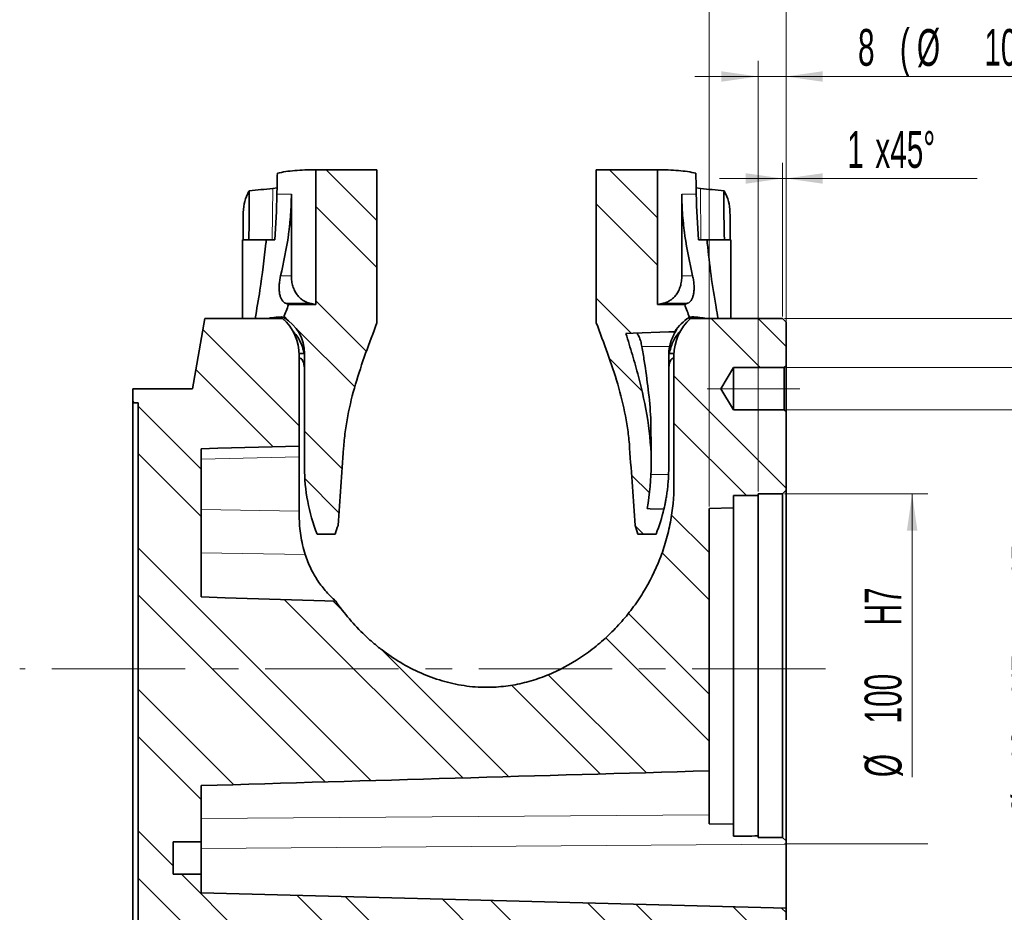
# Model space of a CAD drawing. Header units: millimetres. Extents: x 0 to 6126, y 0 to 4200.
# Tile 12 of 14: x 4480 to 5417, y 2919 to 3768. Entities that reach past the tile are written whole.
import ezdxf

# ---------------------------------------------------------------- set-up
doc = ezdxf.new("R2010")
doc.units = ezdxf.units.MM
doc.header["$LTSCALE"] = 10
doc.linetypes.add('CENTERX2', pattern=[20.32, 12.7, -2.54, 2.54, -2.54])
doc.styles.add('SLDTEXTSTYLE0', font='TXT', dxfattribs={"width": 0.605})
doc.dimstyles.new('SLDDIMSTYLE14', dxfattribs={"dimtxt": 35, "dimasz": 35, "dimexe": 0, "dimexo": 0.0625, "dimgap": 8.75, "dimtad": 1, "dimdec": 1, "dimlfac": 0.3, "dimrnd": 1e-09, "dimzin": 12, "dimdsep": 46, "dimtxsty": 'SLDTEXTSTYLE0', "dimsah": 1, "dimcen": 0.09, "dimadec": 0, "dimazin": 3, "dimtfac": 1, "dimtofl": 0, "dimtmove": 0, "dimatfit": 3, "dimfxl": 1, "dimfrac": 2, "dimtolj": 1, "dimtzin": 12, "dimarcsym": 0})
doc.dimstyles.new('SLDDIMSTYLE15', dxfattribs={"dimtxt": 35, "dimasz": 35, "dimexe": 0, "dimexo": 0.0625, "dimgap": 8.75, "dimtad": 1, "dimdec": 1, "dimlfac": 0.3, "dimrnd": 1e-09, "dimzin": 12, "dimdsep": 46, "dimtxsty": 'SLDTEXTSTYLE0', "dimsah": 1, "dimcen": 0.09, "dimadec": 0, "dimazin": 3, "dimtfac": 1, "dimtmove": 0, "dimatfit": 0, "dimfxl": 1, "dimfrac": 2, "dimtolj": 1, "dimtzin": 12, "dimarcsym": 0})
doc.dimstyles.new('SLDDIMSTYLE24', dxfattribs={"dimtxt": 35, "dimasz": 35, "dimexe": 0, "dimexo": 0.0625, "dimgap": 8.75, "dimtad": 1, "dimdec": 1, "dimlfac": 0.3, "dimrnd": 1e-09, "dimzin": 12, "dimdsep": 46, "dimtxsty": 'SLDTEXTSTYLE0', "dimsah": 1, "dimcen": 0.09, "dimsd2": 1, "dimadec": 0, "dimazin": 3, "dimtfac": 1, "dimtofl": 0, "dimtmove": 0, "dimatfit": 3, "dimfxl": 1, "dimfrac": 2, "dimtolj": 1, "dimtzin": 12, "dimarcsym": 0})

# ---------------------------------------------------------------- blocks, each defined once
blk = doc.blocks.new('_D_37')
at = {"color": 7, "linetype": 'Continuous', "lineweight": 0}
for p, q in [((5207.72, 3316.87), (5344.05, 3316.87)), ((5329.05, 3316.87), (5329.05, 3047.18)), ((5207.72, 2983.54), (5344.05, 2983.54))]:
    blk.add_line(p, q, dxfattribs=at)
at = {"color": 7, "linetype": 'Continuous', "lineweight": 18}
blk.add_solid([(5329.05, 3316.87), (5324.05, 3281.87), (5334.05, 3281.87)], dxfattribs=at)
at = {"color": 7, "linetype": 'Continuous', "lineweight": 18, "char_height": 35, "attachment_point": 1, "rotation": 90, "style": 'SLDTEXTSTYLE0'}
for s, insert in [('H7', (5283.83, 3191.54)), ('100', (5283.83, 3098.21)), ('%%c', (5283.93, 3047.18))]:
    blk.add_mtext(s, dxfattribs=dict(at, insert=insert))
blk = doc.blocks.new('SW_SYMBOL_HOLE_DEPTH')
at = {"color": 0, "linetype": 'Continuous', "lineweight": 18}
for p, q in [((0, 8750), (8000, 8750)), ((4000, 8750), (4000, 750)), ((1000, 5550), (4000, 750)), ((7000, 5550), (4000, 750))]:
    blk.add_line(p, q, dxfattribs=at)
blk = doc.blocks.new('_D_38')
at = {"color": 7, "linetype": 'Continuous', "lineweight": 0}
for p, q in [((5469.05, 3436.87), (5469.05, 3496.87)), ((5209.38, 3436.87), (5484.05, 3436.87)), ((5469.05, 3436.87), (5469.05, 3396.87)), ((5209.38, 3396.87), (5484.05, 3396.87)), ((5469.05, 3396.87), (5469.05, 3009.64))]:
    blk.add_line(p, q, dxfattribs=at)
at = {"color": 7, "linetype": 'Continuous', "lineweight": 18}
for points in [[(5469.05, 3436.87), (5474.05, 3471.87), (5464.05, 3471.87)], [(5469.05, 3396.87), (5464.05, 3361.87), (5474.05, 3361.87)]]:
    blk.add_solid(points, dxfattribs=at)
at = {"color": 7, "linetype": 'Continuous', "lineweight": 18, "xscale": 0.004511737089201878, "yscale": 0.004511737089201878, "zscale": 0.004511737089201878, "rotation": 89.99999999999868}
blk.add_blockref('SW_SYMBOL_HOLE_DEPTH', (5463.99, 3188.96), dxfattribs=at)
at = {"color": 7, "linetype": 'Continuous', "lineweight": 18, "char_height": 35, "attachment_point": 1, "rotation": 90, "style": 'SLDTEXTSTYLE0'}
for s, insert in [('15', (5423.83, 3237.3)), ('H7', (5423.83, 3127.27)), ('12', (5423.83, 3060.67)), ('%%c', (5423.93, 3009.64))]:
    blk.add_mtext(s, dxfattribs=dict(at, insert=insert))
blk = doc.blocks.new('_D_39')
at = {"color": 7, "linetype": 'Continuous', "lineweight": 0}
for p, q in [((5207.72, 3483.54), (5806.36, 3483.54)), ((5791.36, 3483.54), (5791.36, 2816.87)), ((5207.72, 2816.87), (5806.36, 2816.87))]:
    blk.add_line(p, q, dxfattribs=at)
at = {"color": 7, "linetype": 'Continuous', "lineweight": 18}
for points in [[(5791.36, 3483.54), (5786.36, 3448.54), (5796.36, 3448.54)], [(5791.36, 2816.87), (5796.36, 2851.87), (5786.36, 2851.87)]]:
    blk.add_solid(points, dxfattribs=at)
at = {"color": 7, "linetype": 'Continuous', "lineweight": 18, "char_height": 35, "attachment_point": 1, "rotation": 90, "style": 'SLDTEXTSTYLE0'}
for s, insert in [('h8', (5746.15, 3195.53)), ('200', (5746.15, 3102.2)), ('%%c', (5746.24, 3051.17))]:
    blk.add_mtext(s, dxfattribs=dict(at, insert=insert))
blk = doc.blocks.new('_D_40')
at = {"color": 7, "linetype": 'Continuous', "lineweight": 0}
for p, q in [((5135.72, 3304.85), (5135.72, 3830.21)), ((5209.05, 3397.21), (5209.05, 3830.21)), ((5135.72, 3815.21), (5075.72, 3815.21)), ((5135.72, 3815.21), (5209.05, 3815.21)), ((5209.05, 3815.21), (5355.78, 3815.21))]:
    blk.add_line(p, q, dxfattribs=at)
at = {"color": 7, "linetype": 'Continuous', "lineweight": 18}
for points in [[(5135.72, 3815.21), (5100.72, 3820.21), (5100.72, 3810.21)], [(5209.05, 3815.21), (5244.05, 3810.21), (5244.05, 3820.21)]]:
    blk.add_solid(points, dxfattribs=at)
at = {"color": 7, "linetype": 'Continuous', "lineweight": 18, "insert": (5302.31, 3860.32), "char_height": 35, "attachment_point": 1, "style": 'SLDTEXTSTYLE0'}
blk.add_mtext('22', dxfattribs=at)
blk = doc.blocks.new('_D_41')
at = {"color": 7, "linetype": 'Continuous', "lineweight": 0}
for p, q in [((5182.38, 3318.87), (5182.38, 3728.98)), ((5209.05, 3397.21), (5209.05, 3728.98)), ((5182.38, 3713.98), (5122.38, 3713.98)), ((5182.38, 3713.98), (5209.05, 3713.98)), ((5209.05, 3713.98), (5569.05, 3713.98))]:
    blk.add_line(p, q, dxfattribs=at)
at = {"color": 7, "linetype": 'Continuous', "lineweight": 18}
for points in [[(5182.38, 3713.98), (5147.38, 3718.98), (5147.38, 3708.98)], [(5209.05, 3713.98), (5244.05, 3708.98), (5244.05, 3718.98)]]:
    blk.add_solid(points, dxfattribs=at)
at = {"color": 7, "linetype": 'Continuous', "lineweight": 18, "char_height": 35, "attachment_point": 1, "style": 'SLDTEXTSTYLE0'}
for s, insert in [('8', (5277.54, 3759.2)), ('(', (5317.4, 3759.2)), ('%%c', (5333.64, 3759.1)), ('100 H7)', (5397.79, 3759.2))]:
    blk.add_mtext(s, dxfattribs=dict(at, insert=insert))
blk = doc.blocks.new('_D_42')
at = {"color": 7, "linetype": 'Continuous', "lineweight": 0}
for p, q in [((5628.36, 2900.54), (5628.36, 3293.33)), ((5207.72, 2900.54), (5643.36, 2900.54)), ((5628.36, 2900.54), (5628.36, 2866.54)), ((5207.72, 2866.54), (5643.36, 2866.54)), ((5628.36, 2866.54), (5628.36, 2806.54))]:
    blk.add_line(p, q, dxfattribs=at)
at = {"color": 7, "linetype": 'Continuous', "lineweight": 18}
for points in [[(5628.36, 2900.54), (5633.36, 2935.54), (5623.36, 2935.54)], [(5628.36, 2866.54), (5623.36, 2831.54), (5633.36, 2831.54)]]:
    blk.add_solid(points, dxfattribs=at)
at = {"color": 7, "linetype": 'Continuous', "lineweight": 18, "xscale": 0.004511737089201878, "yscale": 0.004511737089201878, "zscale": 0.004511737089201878, "rotation": 90.0000000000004}
blk.add_blockref('SW_SYMBOL_HOLE_DEPTH', (5623.3, 3191.51), dxfattribs=at)
at = {"color": 7, "linetype": 'Continuous', "lineweight": 18, "char_height": 35, "attachment_point": 1, "rotation": 90, "style": 'SLDTEXTSTYLE0'}
for s, insert in [('18', (5583.15, 3239.86)), ('11x M12', (5583.15, 3007.08))]:
    blk.add_mtext(s, dxfattribs=dict(at, insert=insert))
blk = doc.blocks.new('_D_43')
at = {"color": 7, "linetype": 'Continuous', "lineweight": 0}
for p, q in [((5205.72, 3485.54), (5205.72, 3631.93)), ((5209.05, 3482.21), (5209.05, 3631.93)), ((5205.72, 3616.93), (5145.72, 3616.93)), ((5209.05, 3616.93), (5205.72, 3616.93)), ((5209.05, 3616.93), (5390.81, 3616.93))]:
    blk.add_line(p, q, dxfattribs=at)
at = {"color": 7, "linetype": 'Continuous', "lineweight": 18}
for points in [[(5205.72, 3616.93), (5170.72, 3621.93), (5170.72, 3611.93)], [(5209.05, 3616.93), (5244.05, 3611.93), (5244.05, 3621.93)]]:
    blk.add_solid(points, dxfattribs=at)
at = {"color": 7, "linetype": 'Continuous', "lineweight": 18, "char_height": 35, "attachment_point": 1, "style": 'SLDTEXTSTYLE0'}
for s, insert in [('1', (5267.29, 3662.05)), ('x45°', (5294.02, 3662.05))]:
    blk.add_mtext(s, dxfattribs=dict(at, insert=insert))

msp = doc.modelspace()

# ---------------------------------------------------------------- hatches: boundary and pattern name
at = {"linetype": 'Continuous', "lineweight": 18}
h = msp.add_hatch(dxfattribs=at)
h.set_pattern_fill('ANSI32', scale=10, angle=90, style=0)
edge = h.paths.add_edge_path(flags=0)
edge.add_line((4819.698527, 3625.207019), (4761.430887, 3625.207019))
edge.add_line((4761.430887, 3625.207019), (4761.430887, 3496.851979))
edge.add_line((4761.430887, 3496.851979), (4735.545856, 3496.851979))
edge.add_spline(control_points=[(4735.545856, 3496.851979), (4734.004148, 3492.804139), (4732.455776, 3488.75884), (4730.913744, 3484.711123)], knot_values=[0.0036596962, 0.0036596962, 0.0036596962, 0.0036596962, 0.0075396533, 0.0075396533, 0.0075396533, 0.0075396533], weights=[1, 1, 1, 1], degree=3, periodic=0)
edge.add_arc((4728.742789, 3480.207019), 5, 58.997280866, 64.266178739, ccw=False)
edge.add_arc((4710.715033, 3450.207019), 40, 0, 58.997280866, ccw=False)
edge.add_line((4750.715033, 3450.207019), (4750.715033, 3341.873685))
edge.add_arc((4924.048366, 3341.873685), 173.333333, 180, 201.431254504)
edge.add_line((4762.699882, 3278.540352), (4779.999381, 3278.540352))
edge.add_spline(control_points=[(4779.999381, 3278.540352), (4780.873352, 3281.253761), (4781.73769, 3283.97029), (4782.592495, 3286.689797)], knot_values=[0.0219870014, 0.0219870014, 0.0219870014, 0.0219870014, 0.024552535, 0.024552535, 0.024552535, 0.024552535], weights=[1, 1, 1, 1], degree=3, periodic=0)
edge.add_spline(control_points=[(4782.592495, 3286.689797), (4782.731554, 3288.534102), (4782.87025, 3290.378434), (4783.008568, 3292.222795), (4784.709927, 3314.909137), (4786.356487, 3337.5998), (4787.901757, 3360.297308)], knot_values=[0.0620981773, 0.0620981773, 0.0620981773, 0.0620981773, 0.0637627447, 0.0637627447, 0.0637627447, 0.0842384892, 0.0842384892, 0.0842384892, 0.0842384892], weights=[1, 1, 1, 1, 1, 1, 1], degree=3, periodic=0)
edge.add_spline(control_points=[(4787.901757, 3360.297308), (4788.391261, 3367.487318), (4789.217528, 3374.660313), (4790.332582, 3381.78018), (4794.774695, 3410.144055), (4804.013143, 3437.681723), (4814.057445, 3464.576959), (4815.929379, 3469.589363), (4817.823373, 3474.593505), (4819.698527, 3479.604705)], knot_values=[0.2043568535, 0.2043568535, 0.2043568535, 0.2043568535, 0.2108100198, 0.2108100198, 0.2108100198, 0.2365701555, 0.2365701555, 0.2365701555, 0.2413557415, 0.2413557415, 0.2413557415, 0.2413557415], weights=[1, 1, 1, 1, 1, 1, 1, 1, 1, 1], degree=3, periodic=0)
edge.add_line((4819.698527, 3479.604705), (4819.698527, 3625.207019))
h = msp.add_hatch(dxfattribs=at)
h.set_pattern_fill('ANSI32', scale=10, angle=90, style=0)
edge = h.paths.add_edge_path(flags=0)
edge.add_line((5112.550876, 3496.851979), (5086.665845, 3496.851979))
edge.add_line((5086.665845, 3496.851979), (5086.665845, 3625.207019))
edge.add_line((5086.665845, 3625.207019), (5028.398205, 3625.207019))
edge.add_line((5028.398205, 3625.207019), (5028.398205, 3479.604705))
edge.add_spline(control_points=[(5028.398205, 3479.604705), (5030.405053, 3474.241562), (5032.433358, 3468.88645), (5034.433365, 3463.520751), (5046.373507, 3431.487261), (5057.011082, 3398.237523), (5059.898653, 3364.173269), (5060.0081, 3362.882142), (5060.106962, 3361.590072), (5060.194975, 3360.297308)], knot_values=[0.0197120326, 0.0197120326, 0.0197120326, 0.0197120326, 0.0248547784, 0.0248547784, 0.0248547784, 0.0557344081, 0.0557344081, 0.0557344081, 0.0568900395, 0.0568900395, 0.0568900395, 0.0568900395], weights=[1, 1, 1, 1, 1, 1, 1, 1, 1, 1], degree=3, periodic=0)
edge.add_spline(control_points=[(5060.194975, 3360.297308), (5061.003098, 3348.427296), (5061.839472, 3336.559192), (5062.696301, 3324.692597), (5063.47788, 3313.868184), (5064.276554, 3303.044997), (5065.088164, 3292.222795), (5065.226482, 3290.378434), (5065.365178, 3288.534102), (5065.504237, 3286.689797)], knot_values=[0.0408975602, 0.0408975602, 0.0408975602, 0.0408975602, 0.0516043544, 0.0516043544, 0.0516043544, 0.0613705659, 0.0613705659, 0.0613705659, 0.0630349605, 0.0630349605, 0.0630349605, 0.0630349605], weights=[1, 1, 1, 1, 1, 1, 1, 1, 1, 1], degree=3, periodic=0)
edge.add_spline(control_points=[(5065.504237, 3286.689797), (5066.359042, 3283.97029), (5067.22338, 3281.253761), (5068.09735, 3278.540352)], knot_values=[0.0282522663, 0.0282522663, 0.0282522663, 0.0282522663, 0.0308177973, 0.0308177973, 0.0308177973, 0.0308177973], weights=[1, 1, 1, 1], degree=3, periodic=0)
edge.add_line((5068.09735, 3278.540352), (5085.39685, 3278.540352))
edge.add_arc((4924.048366, 3341.873685), 173.333333, 338.568745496, 346.769232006)
edge.add_spline(control_points=[(5092.780763, 3302.202252), (5088.447254, 3302.354352), (5084.113745, 3302.506461), (5079.780237, 3302.658582), (5078.769653, 3302.694057), (5077.759069, 3302.729533), (5076.748485, 3302.765009)], knot_values=[0.0150666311, 0.0150666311, 0.0150666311, 0.0150666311, 0.0189691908, 0.0189691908, 0.0189691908, 0.0198792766, 0.0198792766, 0.0198792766, 0.0198792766], weights=[1, 1, 1, 1, 1, 1, 1], degree=3, periodic=0)
edge.add_spline(control_points=[(5076.748485, 3302.765009), (5082.400086, 3331.823954), (5081.551542, 3362.378791), (5076.659716, 3391.575245), (5074.37476, 3405.212815), (5071.23106, 3418.713701), (5067.615609, 3432.060343), (5064.221729, 3444.589041), (5060.40369, 3457.000126), (5056.598503, 3469.410092)], knot_values=[0.5497901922, 0.5497901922, 0.5497901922, 0.5497901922, 0.5766505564, 0.5766505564, 0.5766505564, 0.5890954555, 0.5890954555, 0.5890954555, 0.6007498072, 0.6007498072, 0.6007498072, 0.6007498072], weights=[1, 1, 1, 1, 1, 1, 1, 1, 1, 1], degree=3, periodic=0)
edge.add_spline(control_points=[(5056.598503, 3469.410092), (5070.192892, 3469.905503), (5083.78729, 3470.400628), (5097.381699, 3470.895477)], knot_values=[0.007990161, 0.007990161, 0.007990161, 0.007990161, 0.0202332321, 0.0202332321, 0.0202332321, 0.0202332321], weights=[1, 1, 1, 1], degree=3, periodic=0)
edge.add_spline(control_points=[(5097.381699, 3470.895477), (5099.347149, 3470.96709), (5101.312599, 3471.038625), (5103.278049, 3471.110154)], knot_values=[0, 0, 0, 0, 0.0017700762, 0.0017700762, 0.0017700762, 0.0017700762], weights=[1, 1, 1, 1], degree=3, periodic=0)
edge.add_arc((5137.381699, 3450.207019), 40, 121.002719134, 148.494636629, ccw=False)
edge.add_arc((5119.353943, 3480.207019), 5, 115.733821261, 121.002719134, ccw=False)
edge.add_spline(control_points=[(5117.182988, 3484.711123), (5115.640956, 3488.75884), (5114.092583, 3492.804139), (5112.550876, 3496.851979)], knot_values=[0.7900004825, 0.7900004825, 0.7900004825, 0.7900004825, 0.7937720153, 0.7937720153, 0.7937720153, 0.7937720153], weights=[1, 1, 1, 1], degree=3, periodic=0)
h = msp.add_hatch(dxfattribs=at)
h.set_pattern_fill('ANSI32', scale=10, angle=90, style=0)
edge = h.paths.add_edge_path(flags=0)
edge.add_line((4744.048366, 2850.207019), (4860.715033, 2850.207019))
edge.add_line((4860.715033, 2850.207019), (4860.715033, 2853.540352))
edge.add_arc((4867.381699, 2853.540352), 6.666667, 90, 180, ccw=False)
edge.add_line((4867.381699, 2860.207019), (5054.048366, 2860.207019))
edge.add_arc((5054.048366, 2853.540352), 6.666667, 0, 90, ccw=False)
edge.add_line((5060.715033, 2853.540352), (5060.715033, 2839.961609))
edge.add_line((5060.715033, 2839.961609), (5104.244069, 2838.821761))
edge.add_arc((5149.048366, 2851.873685), 46.666667, 196.241350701, 228.590377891)
edge.add_line((5118.181267, 2816.873685), (5205.715033, 2816.873685))
edge.add_line((5205.715033, 2816.873685), (5209.048366, 2820.207019))
edge.add_line((5209.048366, 2820.207019), (5209.048366, 2863.207019))
edge.add_line((5209.048366, 2863.207019), (5205.715033, 2866.540352))
edge.add_line((5205.715033, 2866.540352), (5132.381699, 2866.540352))
edge.add_line((5132.381699, 2866.540352), (5122.167069, 2883.540352))
edge.add_line((5122.167069, 2883.540352), (5132.381699, 2900.540352))
edge.add_line((5132.381699, 2900.540352), (5205.715033, 2900.540352))
edge.add_line((5205.715033, 2900.540352), (5209.048366, 2903.873685))
edge.add_line((5209.048366, 2903.873685), (5209.048366, 2922.310117))
edge.add_line((5209.048366, 2922.310117), (4652.381699, 2936.886947))
edge.add_line((4652.381699, 2936.886947), (4652.381699, 2954.895526))
edge.add_line((4652.381699, 2954.895526), (4625.715033, 2954.895526))
edge.add_line((4625.715033, 2954.895526), (4625.715033, 2985.521938))
edge.add_line((4625.715033, 2985.521938), (4652.381699, 2985.521938))
edge.add_line((4652.381699, 2985.521938), (4652.381699, 3039.070698))
edge.add_spline(control_points=[(4652.381699, 3039.070698), (4657.345239, 3039.219181), (4662.308784, 3039.367492), (4667.272334, 3039.515638), (4701.067783, 3040.52432), (4734.863461, 3041.525344), (4768.659324, 3042.520045), (4891.009237, 3046.121125), (5013.361524, 3049.641758), (5135.715033, 3053.11855)], knot_values=[0.1476783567, 0.1476783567, 0.1476783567, 0.1476783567, 0.1521475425, 0.1521475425, 0.1521475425, 0.1825770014, 0.1825770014, 0.1825770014, 0.2927396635, 0.2927396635, 0.2927396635, 0.2927396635], weights=[1, 1, 1, 1, 1, 1, 1, 1, 1, 1], degree=3, periodic=0)
edge.add_line((5135.715033, 3053.11855), (5135.715033, 3302.850286))
edge.add_line((5135.715033, 3302.850286), (5159.048366, 3303.46129))
edge.add_line((5159.048366, 3303.46129), (5159.048366, 3315.207019))
edge.add_line((5159.048366, 3315.207019), (5182.381699, 3315.207019))
edge.add_line((5182.381699, 3315.207019), (5182.381699, 3316.873685))
edge.add_line((5182.381699, 3316.873685), (5205.715033, 3316.873685))
edge.add_line((5205.715033, 3316.873685), (5209.048366, 3320.207019))
edge.add_line((5209.048366, 3320.207019), (5209.048366, 3395.207019))
edge.add_line((5209.048366, 3395.207019), (5207.381699, 3396.873685))
edge.add_line((5207.381699, 3396.873685), (5159.048366, 3396.873685))
edge.add_line((5159.048366, 3396.873685), (5147.031154, 3416.873685))
edge.add_line((5147.031154, 3416.873685), (5159.048366, 3436.873685))
edge.add_line((5159.048366, 3436.873685), (5207.381699, 3436.873685))
edge.add_line((5207.381699, 3436.873685), (5209.048366, 3438.540352))
edge.add_line((5209.048366, 3438.540352), (5209.048366, 3480.207019))
edge.add_line((5209.048366, 3480.207019), (5205.715033, 3483.540352))
edge.add_line((5205.715033, 3483.540352), (5118.181267, 3483.540352))
edge.add_arc((5149.048366, 3448.540352), 46.666667, 131.409622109, 180)
edge.add_line((5102.381699, 3448.540352), (5102.381699, 3325.630294))
edge.add_spline(control_points=[(5102.381699, 3325.630294), (5102.381699, 3309.498277), (5100.292814, 3293.244645), (5096.274286, 3277.621155), (5090.666284, 3255.818008), (5081.125032, 3234.714051), (5068.573677, 3216.024738), (5057.187326, 3199.070147), (5043.069068, 3183.660078), (5027.107216, 3170.919339), (5013.356046, 3159.943166), (4997.945951, 3150.712635), (4981.634139, 3144.1175), (4965.246929, 3137.491881), (4947.502708, 3133.443757), (4929.840669, 3132.742459), (4927.911041, 3132.66584), (4925.979514, 3132.627473), (4924.048366, 3132.627473)], knot_values=[0.2588493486, 0.2588493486, 0.2588493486, 0.2588493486, 0.2734657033, 0.2734657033, 0.2734657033, 0.2938740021, 0.2938740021, 0.2938740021, 0.3123378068, 0.3123378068, 0.3123378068, 0.3282144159, 0.3282144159, 0.3282144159, 0.3442145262, 0.3442145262, 0.3442145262, 0.3459394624, 0.3459394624, 0.3459394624, 0.3459394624], weights=[1, 1, 1, 1, 1, 1, 1, 1, 1, 1, 1, 1, 1, 1, 1, 1, 1, 1, 1], degree=3, periodic=0)
edge.add_spline(control_points=[(4924.048366, 3132.627473), (4922.579714, 3132.627473), (4921.110895, 3132.649657), (4919.642913, 3132.693986), (4902.600113, 3133.208633), (4885.452599, 3136.835287), (4869.52277, 3142.914961), (4852.984418, 3149.226881), (4837.317165, 3158.25882), (4823.316264, 3169.090819), (4806.799973, 3181.868887), (4792.176132, 3197.48363), (4780.400529, 3214.728979)], knot_values=[0.3092534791, 0.3092534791, 0.3092534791, 0.3092534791, 0.3105562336, 0.3105562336, 0.3105562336, 0.3258657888, 0.3258657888, 0.3258657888, 0.3417284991, 0.3417284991, 0.3417284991, 0.3605204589, 0.3605204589, 0.3605204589, 0.3605204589], weights=[1, 1, 1, 1, 1, 1, 1, 1, 1, 1, 1, 1, 1], degree=3, periodic=0)
edge.add_spline(control_points=[(4780.400529, 3214.728979), (4745.330743, 3215.791737), (4710.261046, 3216.857454), (4675.191446, 3217.926336), (4667.588193, 3218.158075), (4659.984944, 3218.389962), (4652.381699, 3218.622001)], knot_values=[0.0647920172, 0.0647920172, 0.0647920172, 0.0647920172, 0.0963693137, 0.0963693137, 0.0963693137, 0.1032154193, 0.1032154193, 0.1032154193, 0.1032154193], weights=[1, 1, 1, 1, 1, 1, 1], degree=3, periodic=0)
edge.add_line((4652.381699, 3218.622001), (4652.381699, 3359.756647))
edge.add_spline(control_points=[(4652.381699, 3359.756647), (4657.653541, 3359.894698), (4662.925384, 3360.03275), (4668.197226, 3360.170802), (4694.036495, 3360.847445), (4719.875764, 3361.524088), (4745.715033, 3362.200731)], knot_values=[0.0925410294, 0.0925410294, 0.0925410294, 0.0925410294, 0.0972873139, 0.0972873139, 0.0972873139, 0.1205506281, 0.1205506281, 0.1205506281, 0.1205506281], weights=[1, 1, 1, 1, 1, 1, 1], degree=3, periodic=0)
edge.add_line((4745.715033, 3362.200731), (4745.715033, 3448.540352))
edge.add_arc((4699.048366, 3448.540352), 46.666667, 0, 48.590377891)
edge.add_line((4729.915465, 3483.540352), (4655.803498, 3483.540352))
edge.add_line((4655.803498, 3483.540352), (4644.048366, 3416.873685))
edge.add_line((4644.048366, 3416.873685), (4587.381699, 3416.873685))
edge.add_line((4587.381699, 3416.873685), (4587.381699, 3403.540352))
edge.add_line((4587.381699, 3403.540352), (4592.381699, 3403.540352))
edge.add_line((4592.381699, 3403.540352), (4592.381699, 2896.873685))
edge.add_line((4592.381699, 2896.873685), (4587.381699, 2896.873685))
edge.add_line((4587.381699, 2896.873685), (4587.381699, 2883.540352))
edge.add_line((4587.381699, 2883.540352), (4644.048366, 2883.540352))
edge.add_line((4644.048366, 2883.540352), (4655.803498, 2816.873685))
edge.add_line((4655.803498, 2816.873685), (4729.915465, 2816.873685))
edge.add_arc((4699.048366, 2851.873685), 46.666667, 311.409622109, 325.228055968)
edge.add_line((4737.381699, 2825.259153), (4737.381699, 2843.540352))
edge.add_arc((4744.048366, 2843.540352), 6.666667, 90, 180, ccw=False)

# ---------------------------------------------------------------- linework, layer by layer
at = {"color": 7, "linetype": 'Continuous', "lineweight": 35}
for p, q in [((4761.430887, 3625.207019), (4761.430887, 3496.851979)), ((4819.698527, 3625.207019), (4761.430887, 3625.207019)), ((4819.698527, 3625.207019), (4819.698527, 3479.604705)), ((5028.398205, 3479.604705), (5028.398205, 3625.207019)), ((5086.665845, 3625.207019), (5028.398205, 3625.207019)), ((5086.665845, 3496.851979), (5086.665845, 3625.207019)), ((4724.585378, 3608.005535), (4720.490881, 3607.407836)), ((4738.216901, 3524.262575), (4738.216901, 3601.873685)), ((5109.879831, 3601.873685), (5109.879831, 3524.262575)), ((5127.605851, 3607.407836), (5123.510585, 3608.039412)), ((4692.381699, 3558.540352), (4692.381699, 3581.848551)), ((5155.715033, 3581.848551), (5155.715033, 3558.540352)), ((4691.548366, 3558.540352), (4691.548366, 3483.540352)), ((4714.048366, 3558.540352), (4691.548366, 3558.540352)), ((4714.336169, 3558.540352), (4714.048366, 3558.540352)), ((5134.048366, 3558.540352), (5133.760562, 3558.540352)), ((5156.548366, 3558.540352), (5134.048366, 3558.540352)), ((5156.548366, 3483.540352), (5156.548366, 3558.540352)), ((4761.430887, 3496.851979), (4735.545856, 3496.851979)), ((5112.550876, 3496.851979), (5086.665845, 3496.851979)), ((4655.803498, 3483.540352), (4644.048366, 3416.873685)), ((4729.915465, 3483.540352), (4655.803498, 3483.540352)), ((5205.715033, 3483.540352), (5118.181267, 3483.540352)), ((5209.048366, 3480.207019), (5205.715033, 3483.540352)), ((5209.048366, 3438.540352), (5209.048366, 3480.207019)), ((5105.077694, 3473.633359), (5105.326787, 3473.85453)), ((4750.193002, 3450.207019), (4745.685261, 3450.207019)), ((4750.715033, 3450.207019), (4750.715033, 3341.873685)), ((5102.411471, 3450.207019), (5097.90373, 3450.207019)), ((4745.715033, 3448.540352), (4745.715033, 3362.200731)), ((5097.381699, 3448.70325), (5097.381699, 3341.873685)), ((5102.381699, 3325.630294), (5102.381699, 3448.540352)), ((5159.048366, 3436.873685), (5147.031154, 3416.873685)), ((5207.381699, 3436.873685), (5159.048366, 3436.873685)), ((5159.048366, 3396.873685), (5159.048366, 3436.873685)), ((5207.381699, 3436.873685), (5209.048366, 3438.540352)), ((5207.381699, 3396.873685), (5207.381699, 3436.873685)), ((5209.048366, 3438.540352), (5209.048366, 3395.207019)), ((4587.381699, 3416.873685), (4587.381699, 3403.540352)), ((4644.048366, 3416.873685), (4587.381699, 3416.873685)), ((5147.031154, 3416.873685), (5159.048366, 3396.873685)), ((4587.381699, 3403.540352), (4592.381699, 3403.540352)), ((4587.381699, 3403.540352), (4587.381699, 2896.873685)), ((4592.381699, 3403.540352), (4592.381699, 2896.873685)), ((5159.048366, 3396.873685), (5207.381699, 3396.873685)), ((5209.048366, 3395.207019), (5207.381699, 3396.873685)), ((5209.048366, 3320.207019), (5209.048366, 3395.207019)), ((5080.715033, 3345.272601), (5080.715033, 3371.103279)), ((4652.381699, 3218.622001), (4652.381699, 3359.756647)), ((4745.715033, 3362.200731), (4745.715033, 3352.063188)), ((4745.715033, 3352.063188), (4745.715033, 3300.26419)), ((5205.715033, 3316.873685), (5209.048366, 3320.207019)), ((5209.048366, 3320.207019), (5209.048366, 2986.532601)), ((5159.048366, 3315.207019), (5182.381699, 3315.207019)), ((5159.048366, 3303.46129), (5159.048366, 3315.207019)), ((5182.381699, 3316.873685), (5205.715033, 3316.873685)), ((5182.381699, 3315.207019), (5182.381699, 3316.873685)), ((5182.381699, 3315.207019), (5182.381699, 2991.155847)), ((5205.715033, 2989.716028), (5205.715033, 3316.873685)), ((4745.715033, 3300.26419), (4745.715033, 3295.290236)), ((5159.048366, 3303.46129), (5135.715033, 3302.850286)), ((5135.715033, 3053.11855), (5135.715033, 3302.850286)), ((5159.048366, 3303.46129), (5159.048366, 3002.295518)), ((4762.699882, 3278.540352), (4779.999381, 3278.540352)), ((5068.09735, 3278.540352), (5085.39685, 3278.540352)), ((5135.715033, 3053.11855), (5135.715033, 3011.394101)), ((4652.381699, 3039.070698), (4652.381699, 2985.521938)), ((5135.715033, 3011.394101), (5135.715033, 3002.724668)), ((5159.048366, 3002.295518), (5135.715033, 3002.724668)), ((5159.048366, 3002.295518), (5159.048366, 2990.994346)), ((5182.381699, 2991.155847), (5182.381699, 2989.55232)), ((5209.048366, 2986.532601), (5205.715033, 2989.716028)), ((4652.381699, 2985.521938), (4625.715033, 2985.521938)), ((4625.715033, 2985.521938), (4625.715033, 2954.895526)), ((4652.381699, 2985.521938), (4652.381699, 2954.895526)), ((5209.048366, 2986.532601), (5209.048366, 2983.271128)), ((5209.048366, 2983.271128), (5209.048366, 2922.312287)), ((4625.715033, 2954.895526), (4652.381699, 2954.895526)), ((4652.381699, 2954.895526), (4652.381699, 2936.886947)), ((4652.381699, 2936.886947), (5209.048366, 2922.310117)), ((5209.048366, 2922.312287), (5209.048366, 2922.310117)), ((5209.048366, 2903.873685), (5209.048366, 2922.310117))]:
    msp.add_line(p, q, dxfattribs=at)
at = {"color": 8, "linetype": 'Continuous', "lineweight": 18}
for p, q in [((4696.309743, 3601.873685), (4698.138415, 3601.873685)), ((4720.490881, 3607.407836), (4720.020509, 3558.540352)), ((4724.44626, 3601.873685), (4738.216901, 3601.873685)), ((5109.879831, 3601.873685), (5123.650472, 3601.873685)), ((5127.605851, 3607.407836), (5128.076223, 3558.540352)), ((5149.958317, 3601.873685), (5151.786989, 3601.873685)), ((4714.048366, 3555.341459), (4714.048366, 3558.540352)), ((5134.048366, 3555.341459), (5134.048366, 3558.540352)), ((4727.94269, 3524.262575), (4738.216901, 3524.262575)), ((5109.879831, 3524.262575), (5120.154042, 3524.262575)), ((4732.699618, 3498.193222), (4755.9262, 3498.193222)), ((5092.170532, 3498.193222), (5115.397114, 3498.193222)), ((4728.742789, 3483.540352), (4728.742789, 3485.178315)), ((4731.318183, 3482.251429), (4731.318183, 3484.492733)), ((5116.778549, 3482.251429), (5116.778549, 3484.492733)), ((5119.353943, 3483.540352), (5119.353943, 3485.178315)), ((5098.239069, 3456.978085), (5071.829261, 3456.978085)), ((4652.381699, 3349.736103), (4745.715033, 3352.063188)), ((5097.253447, 3335.207019), (5080.234474, 3335.207019)), ((4652.381699, 3301.735038), (4745.715033, 3300.26419)), ((4652.381699, 3260.699688), (4751.408897, 3259.13911)), ((5135.715033, 3011.394101), (4652.381699, 3007.942425)), ((4652.381699, 2979.295749), (5209.048366, 2983.271128)), ((4652.381699, 2936.888978), (5209.048366, 2922.312287))]:
    msp.add_line(p, q, dxfattribs=at)
at = {"color": 7, "linetype": 'CENTERX2', "lineweight": 18}
for p, q in [((5222.067766, 3416.873685), (5134.048366, 3416.873685)), ((5246.726065, 3150.207019), (4479.62598, 3150.207019))]:
    msp.add_line(p, q, dxfattribs=at)
at = {"color": 7, "linetype": 'Continuous', "lineweight": 35, "flags": 128}
for points in [[(5097.381699, 3470.895477), (5063.681986, 3469.668204), (5056.598503, 3469.410092)], [(5097.381699, 3470.895549), (5101.252785, 3471.036446), (5103.278049, 3471.110154)], [(4745.715033, 3362.200731), (4668.197226, 3360.170802), (4652.381699, 3359.756647)], [(5092.780763, 3302.202252), (5079.780237, 3302.658582), (5076.748485, 3302.765009)], [(4652.381699, 3218.622001), (4675.191446, 3217.926336), (4780.400529, 3214.728979)]]:
    msp.add_lwpolyline(points, dxfattribs=at)
at = {"color": 7, "linetype": 'Continuous', "lineweight": 35}
for centre, radius, start, end in [((4699.048366, 3448.540352), 46.666667, 0, 48.590377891), ((4728.742789, 3480.207019), 5, 58.997280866, 64.266178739), ((4710.715033, 3450.207019), 40, 0, 58.997280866), ((5149.048366, 3448.540352), 46.666667, 131.409622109, 180), ((5137.381699, 3450.207019), 40, 121.002719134, 148.494636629), ((5119.353943, 3480.207019), 5, 115.733821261, 121.002719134), ((4924.048366, 3341.873685), 173.333333, 180, 201.431254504), ((4924.048366, 3341.873685), 173.333333, 357.795772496, 0), ((4924.048366, 3341.873685), 173.333333, 338.568745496, 346.769232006)]:
    msp.add_arc(centre, radius, start, end, dxfattribs=at)
for centre, major_axis, ratio, start_param, end_param in [((4924.048366, 7731.294534), (216.313289, 6634.064793), 0.0125011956, 2.2392255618, 2.2430821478), ((4924.048366, 7731.294534), (-216.313289, 6634.064793), 0.0125011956, 4.0401031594, 4.0439597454), ((5055.300027, 3291.873685), (1163.232177, 13.182202), 0.286333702, 1.8595065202, 1.8796598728), ((4924.048366, 6797.819307), (63.928012, 6634.064997), 0.0335648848, 2.0731994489, 2.0737677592), ((4792.796705, 3291.873685), (1163.232177, -13.182202), 0.286333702, 1.2619327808, 1.2820861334), ((4924.048366, 6797.819307), (-63.928012, 6634.064997), 0.0335648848, 4.209417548, 4.2099858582), ((5225.715033, 3150.207019), (6301.095682, 45.027216), 0.0251920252, 4.7016285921, 4.7053317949), ((5225.715033, 3150.207019), (6364.743113, 45.482037), 0.0251920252, 4.7054005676, 4.7090666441)]:
    msp.add_ellipse(centre, major_axis=major_axis, ratio=ratio, start_param=start_param, end_param=end_param, dxfattribs=at)
for points, knots in [([(4761.430887, 3625.207019), (4759.659713, 3625.207019), (4757.913258, 3625.193314), (4754.470385, 3625.135402), (4752.77089, 3625.091044), (4747.783127, 3624.908745), (4744.598733, 3624.721741), (4735.457257, 3623.938018), (4729.910476, 3623.119305), (4724.901256, 3621.928423)], [0, 0, 0, 0, 0.125, 0.125, 0.25, 0.25, 0.5, 0.5, 1, 1, 1, 1]), ([(5086.665845, 3625.207019), (5088.437019, 3625.207019), (5090.183474, 3625.193314), (5093.626347, 3625.135402), (5095.325842, 3625.091044), (5100.313605, 3624.908745), (5103.497999, 3624.721741), (5112.639475, 3623.938018), (5118.186256, 3623.119305), (5123.195476, 3621.928423)], [0, 0, 0, 0, 0.125, 0.125, 0.25, 0.25, 0.5, 0.5, 1, 1, 1, 1]), ([(4727.94269, 3524.262575), (4730.9606, 3537.143008), (4733.597815, 3550.110349), (4735.549414, 3564.082297), (4735.662322, 3564.914339), (4735.874518, 3566.524533), (4736.183294, 3568.939517), (4736.462875, 3571.353558), (4736.981603, 3576.180334), (4737.273433, 3579.396441), (4737.977498, 3589.039226), (4738.216901, 3595.460321), (4738.216901, 3601.873685)], [0, 0, 0, 0, 0.5, 0.5, 0.53125, 0.53125, 0.5625, 0.625, 0.625, 0.75, 0.75, 1, 1, 1, 1]), ([(5109.879831, 3601.873685), (5109.879831, 3595.279961), (5110.133073, 3588.647335), (5110.886956, 3578.640941), (5111.200177, 3575.295964), (5111.758545, 3570.264897), (5111.959398, 3568.585612), (5112.228247, 3566.483774), (5112.282905, 3566.06327), (5112.393981, 3565.221992), (5112.446626, 3564.829451), (5112.608947, 3563.635417), (5112.720131, 3562.83999), (5114.6593, 3549.327574), (5117.226141, 3536.758848), (5120.154042, 3524.262575)], [0, 0, 0, 0, 0.25, 0.25, 0.375, 0.375, 0.4375, 0.4375, 0.453125, 0.453125, 0.46875, 0.46875, 0.5, 0.5, 1, 1, 1, 1]), ([(4714.048366, 3555.341459), (4712.302249, 3540.420913), (4709.485766, 3516.354096), (4705.274309, 3492.576651), (4703.673801, 3483.540352)], [0, 0, 0, 0, 0.6199634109, 1, 1, 1, 1]), ([(4722.466824, 3558.540352), (4721.011101, 3558.540352), (4719.599851, 3558.540352), (4716.887752, 3558.540352), (4715.585439, 3558.540352), (4714.336169, 3558.540352)], [0, 0, 0, 0, 0.5, 0.5, 1, 1, 1, 1]), ([(5144.405919, 3483.540352), (5143.780668, 3487.144596), (5141.409166, 3500.81505), (5137.401756, 3524.698191), (5135.167159, 3545.11793), (5134.048366, 3555.341459)], [0, 0, 0, 0, 0.1516705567, 0.5752678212, 1, 1, 1, 1]), ([(4732.699618, 3498.193222), (4732.001659, 3498.488434), (4731.35944, 3498.892491), (4730.180576, 3499.929968), (4729.642542, 3500.565229), (4728.67925, 3502.085934), (4728.265994, 3502.95131), (4727.568192, 3504.895909), (4727.28256, 3505.980593), (4726.849874, 3508.362682), (4726.707723, 3509.628339), (4726.600757, 3511.637109), (4726.582949, 3512.325184), (4726.583874, 3513.739327), (4726.602929, 3514.468497), (4726.714462, 3516.665667), (4726.860192, 3518.156323), (4727.293982, 3521.187027), (4727.584458, 3522.733642), (4727.94269, 3524.262575)], [0, 0, 0, 0, 0.125, 0.125, 0.25, 0.25, 0.375, 0.375, 0.5, 0.5, 0.625, 0.625, 0.6875, 0.6875, 0.75, 0.75, 0.875, 0.875, 1, 1, 1, 1]), ([(4755.9262, 3498.193222), (4753.573198, 3498.727561), (4751.355677, 3499.617313), (4748.239889, 3501.602829), (4747.22883, 3502.382798), (4745.334589, 3504.158595), (4744.449144, 3505.152873), (4742.807535, 3507.381731), (4742.045573, 3508.630473), (4740.717728, 3511.31219), (4740.145464, 3512.749142), (4739.434701, 3515.067387), (4739.223146, 3515.867561), (4738.862067, 3517.481625), (4738.710822, 3518.30067), (4738.466831, 3519.963063), (4738.374077, 3520.806409), (4738.249039, 3522.518427), (4738.216901, 3523.390757), (4738.216901, 3524.262575)], [0, 0, 0, 0, 0.25, 0.25, 0.375, 0.375, 0.5, 0.5, 0.625, 0.625, 0.75, 0.75, 0.8125, 0.8125, 0.875, 0.875, 0.9375, 0.9375, 1, 1, 1, 1]), ([(5109.879831, 3524.262575), (5109.879831, 3522.523088), (5109.754709, 3520.821143), (5109.267683, 3517.487534), (5108.899084, 3515.843576), (5107.961017, 3512.777961), (5107.388666, 3511.333205), (5106.051897, 3508.630475), (5105.304405, 3507.40504), (5103.663321, 3505.171623), (5102.7627, 3504.159661), (5100.876683, 3502.390491), (5099.886405, 3501.624532), (5097.815984, 3500.29953), (5096.731319, 3499.739019), (5094.493667, 3498.81875), (5093.346184, 3498.460199), (5092.170532, 3498.193222)], [0, 0, 0, 0, 0.125, 0.125, 0.25, 0.25, 0.375, 0.375, 0.5, 0.5, 0.625, 0.625, 0.75, 0.75, 0.875, 0.875, 1, 1, 1, 1]), ([(5120.154042, 3524.262575), (5120.511684, 3522.736159), (5120.797182, 3521.218034), (5121.122847, 3518.954445), (5121.214185, 3518.202188), (5121.36185, 3516.702511), (5121.418132, 3515.952603), (5121.530474, 3513.758973), (5121.532559, 3512.355993), (5121.392743, 3509.667641), (5121.247972, 3508.375418), (5120.821827, 3506.016268), (5120.540679, 3504.935079), (5120.013278, 3503.457437), (5119.819553, 3502.989496), (5119.403913, 3502.119067), (5119.181149, 3501.713985), (5118.468129, 3500.585009), (5117.931601, 3499.945313), (5116.740594, 3498.893672), (5116.094711, 3498.488281), (5115.397114, 3498.193222)], [0, 0, 0, 0, 0.125, 0.125, 0.1875, 0.1875, 0.25, 0.25, 0.375, 0.375, 0.5, 0.5, 0.625, 0.625, 0.6875, 0.6875, 0.75, 0.75, 0.875, 0.875, 1, 1, 1, 1]), ([(4715.5124, 3483.540352), (4716.712412, 3483.847045), (4720.670789, 3484.858707), (4725.42786, 3485.047062), (4728.742789, 3485.178315)], [0, 0, 0, 0, 0.303157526, 1, 1, 1, 1]), ([(4787.901757, 3360.297308), (4788.251198, 3365.430026), (4788.772337, 3370.562301), (4790.132414, 3380.826031), (4790.973032, 3385.961388), (4793.896863, 3401.209071), (4796.388812, 3411.218678), (4802.151797, 3431.014649), (4805.425972, 3440.800114), (4812.385301, 3460.253281), (4816.074429, 3469.919591), (4819.698527, 3479.604705)], [0, 0, 0, 0, 0.125, 0.125, 0.25, 0.25, 0.5, 0.5, 0.75, 0.75, 1, 1, 1, 1]), ([(5028.398205, 3479.604705), (5032.024975, 3469.912449), (5035.717369, 3460.237506), (5042.678756, 3440.776937), (5045.951378, 3430.993318), (5051.706283, 3411.223497), (5054.191681, 3401.238092), (5057.107657, 3386.051819), (5057.944602, 3380.955111), (5058.969375, 3373.25093), (5059.272509, 3370.673013), (5059.796861, 3365.49618), (5060.018206, 3362.893747), (5060.194975, 3360.297308)], [0, 0, 0, 0, 0.25, 0.25, 0.5, 0.5, 0.75, 0.75, 0.875, 0.875, 0.9375, 0.9375, 1, 1, 1, 1]), ([(5119.353943, 3485.178315), (5121.910847, 3485.064053), (5126.848903, 3484.843384), (5131.173432, 3483.964266), (5133.258739, 3483.540352)], [0, 0, 0, 0, 0.5177956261, 1, 1, 1, 1]), ([(4739.139622, 3472.303177), (4740.604762, 3470.662041), (4743.567151, 3467.343803), (4746.895329, 3461.431243), (4749.132048, 3455.650871), (4749.883338, 3451.795933), (4750.193002, 3450.207019)], [0, 0, 0, 0, 0.26250218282, 0.53075742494, 0.8065892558, 1, 1, 1, 1]), ([(5056.598503, 3469.410092), (5058.680066, 3462.621431), (5060.76838, 3455.834236), (5064.799719, 3442.228331), (5066.743027, 3435.409896), (5072.168743, 3414.865426), (5075.241793, 3401.056509), (5079.542284, 3372.959602), (5080.73394, 3358.914522), (5080.695671, 3330.832886), (5079.477393, 3316.796289), (5076.748485, 3302.765009)], [0, 0, 0, 0, 0.125, 0.125, 0.25, 0.25, 0.5, 0.5, 0.75, 0.75, 1, 1, 1, 1]), ([(5071.829261, 3456.978085), (5071.479352, 3458.718201), (5070.780029, 3462.195974), (5069.115142, 3466.757214), (5067.723906, 3468.782077), (5067.031264, 3469.790178)], [0, 0, 0, 0, 0.3345973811, 0.6687219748, 1, 1, 1, 1]), ([(5097.90373, 3450.207019), (5098.801103, 3453.889105), (5100.41989, 3460.53128), (5104.959681, 3468.061941), (5108.341076, 3471.572781), (5109.617283, 3472.897844)], [0, 0, 0, 0, 0.43643996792, 0.7873010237, 1, 1, 1, 1]), ([(5105.386873, 3473.907881), (5105.38639, 3473.858215), (5105.303797, 3473.695437), (5104.99398, 3473.158102), (5104.76424, 3472.779201), (5104.20893, 3471.851029), (5103.87902, 3471.293989), (5103.164206, 3470.030832), (5102.782586, 3469.330727), (5101.997306, 3467.794436), (5101.592338, 3466.954397), (5100.808719, 3465.189949), (5100.426425, 3464.259171), (5099.697683, 3462.290953), (5099.353491, 3461.256876), (5098.741749, 3459.157075), (5098.470177, 3458.080729), (5098.239069, 3456.978085)], [0, 0, 0, 0, 0.125, 0.125, 0.25, 0.25, 0.375, 0.375, 0.5, 0.5, 0.625, 0.625, 0.75, 0.75, 0.875, 0.875, 1, 1, 1, 1]), ([(5080.45882, 3371.358867), (5080.458581, 3377.148274), (5080.457964, 3392.087775), (5078.039357, 3416.087175), (5074.861131, 3438.798895), (5072.59256, 3452.401321), (5071.829261, 3456.978085)], [0, 0, 0, 0, 0.2014753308, 0.5199048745, 0.8384639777, 1, 1, 1, 1]), ([(4745.715033, 3445.105516), (4745.751169, 3445.197851), (4745.98206, 3445.787807), (4746.775822, 3445.844928), (4747.828861, 3445.483813), (4748.963947, 3443.95168), (4749.888319, 3441.54301), (4750.495112, 3438.329503), (4750.698047, 3435.681762), (4750.711403, 3434.125886), (4750.715033, 3433.703037)], [0, 0, 0, 0, 0.0360128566, 0.230099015, 0.4288884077, 0.5842997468, 0.7410126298, 0.8500456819, 0.9592460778, 1, 1, 1, 1]), ([(5097.381699, 3433.703037), (5097.396755, 3434.576879), (5097.432962, 3436.678376), (5097.807841, 3439.670282), (5098.530131, 3442.537925), (5099.715562, 3445.025071), (5101.079703, 3445.932331), (5102.024414, 3445.79858), (5102.344794, 3445.24806), (5102.381699, 3445.184643)], [0, 0, 0, 0, 0.0844641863, 0.2031274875, 0.3100565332, 0.4699719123, 0.7310172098, 0.9690148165, 1, 1, 1, 1]), ([(5097.253447, 3335.207019), (5097.174602, 3333.158582), (5097.060284, 3331.133523), (5096.765113, 3327.129193), (5096.582115, 3325.135048), (5096.172369, 3321.345554), (5095.944857, 3319.533272), (5095.580881, 3316.937688), (5095.455126, 3316.089091), (5095.202383, 3314.461553), (5095.075257, 3313.681086), (5094.695202, 3311.436792), (5094.443513, 3310.069224), (5094.08348, 3308.215092), (5093.966665, 3307.631632), (5093.746081, 3306.55468), (5093.641683, 3306.05793), (5093.349177, 3304.69105), (5093.181632, 3303.943067), (5092.919093, 3302.790808), (5092.828454, 3302.405094), (5092.780763, 3302.202252)], [0, 0, 0, 0, 0.125, 0.125, 0.25, 0.25, 0.375, 0.375, 0.4375, 0.4375, 0.5, 0.5, 0.625, 0.625, 0.6875, 0.6875, 0.75, 0.75, 0.875, 0.875, 1, 1, 1, 1]), ([(4924.048366, 3132.627473), (4927.088438, 3132.627473), (4930.148354, 3132.723369), (4936.221354, 3133.103831), (4939.2373, 3133.387653), (4948.225647, 3134.509986), (4954.138673, 3135.618851), (4965.815304, 3138.516937), (4971.578932, 3140.306053), (4980.116142, 3143.482528), (4982.949958, 3144.626676), (4988.522697, 3147.051514), (4991.267726, 3148.334074), (5004.795605, 3155.081561), (5014.995021, 3161.536366), (5027.025728, 3170.824015), (5029.39556, 3172.744004), (5034.020281, 3176.670783), (5036.280831, 3178.681803), (5042.910911, 3184.854205), (5047.129307, 3189.154528), (5055.171627, 3198.117822), (5058.995498, 3202.780841), (5064.431917, 3210.050603), (5066.194059, 3212.519822), (5069.616567, 3217.551823), (5071.270156, 3220.105049), (5079.212811, 3232.992303), (5084.576515, 3243.747509), (5091.141539, 3260.54613), (5093.081518, 3266.257362), (5095.604505, 3274.99824), (5096.382644, 3277.948925), (5097.794118, 3283.858189), (5098.428377, 3286.818321), (5101.246852, 3301.646129), (5102.381699, 3313.59455), (5102.381699, 3325.630294)], [0, 0, 0, 0, 0.03125, 0.03125, 0.0625, 0.0625, 0.125, 0.125, 0.1875, 0.1875, 0.21875, 0.21875, 0.25, 0.25, 0.375, 0.375, 0.40625, 0.40625, 0.4375, 0.4375, 0.5, 0.5, 0.5625, 0.5625, 0.59375, 0.59375, 0.625, 0.625, 0.75, 0.75, 0.8125, 0.8125, 0.84375, 0.84375, 0.875, 0.875, 1, 1, 1, 1]), ([(4745.715033, 3295.290236), (4745.715033, 3289.195977), (4746.194138, 3283.136589), (4748.091078, 3271.08614), (4749.508885, 3265.095076), (4751.408897, 3259.13911)], [0, 0, 0, 0, 0.5, 0.5, 1, 1, 1, 1]), ([(4751.408897, 3259.13911), (4752.927079, 3254.380069), (4754.713093, 3249.920386), (4758.76111, 3241.529706), (4761.023575, 3237.599032), (4764.734426, 3232.064031), (4766.024237, 3230.279339), (4768.70226, 3226.826045), (4770.094584, 3225.153116), (4774.365281, 3220.347841), (4777.342012, 3217.419608), (4780.400529, 3214.728979)], [0, 0, 0, 0, 0.25, 0.25, 0.5, 0.5, 0.625, 0.625, 0.75, 0.75, 1, 1, 1, 1]), ([(4780.400529, 3214.728979), (4784.455931, 3208.78985), (4788.795399, 3203.110075), (4798.027186, 3192.255283), (4802.91943, 3187.080197), (4810.680182, 3179.703209), (4813.337702, 3177.308674), (4818.798063, 3172.652282), (4821.606963, 3170.385837), (4830.219477, 3163.82578), (4836.160463, 3159.804236), (4848.450981, 3152.482329), (4854.800359, 3149.181693), (4864.657466, 3144.818631), (4868.008312, 3143.459261), (4874.783994, 3140.966489), (4878.195716, 3139.837205), (4888.503581, 3136.805845), (4895.472221, 3135.259268), (4906.078636, 3133.691896), (4909.639736, 3133.295114), (4916.815176, 3132.762613), (4920.444442, 3132.627473), (4924.048366, 3132.627473)], [0, 0, 0, 0, 0.125, 0.125, 0.25, 0.25, 0.3125, 0.3125, 0.375, 0.375, 0.5, 0.5, 0.625, 0.625, 0.6875, 0.6875, 0.75, 0.75, 0.875, 0.875, 0.9375, 0.9375, 1, 1, 1, 1])]:
    msp.add_open_spline(points, degree=3, knots=knots, dxfattribs=at)
for points in [[(4696.309743, 3601.873685), (4693.652469, 3596.243385), (4692.381699, 3589.590504), (4692.381699, 3581.848551)], [(4698.109283, 3605.178071), (4697.451841, 3604.124144), (4696.852265, 3603.023196), (4696.309743, 3601.873685)], [(4697.716636, 3558.540352), (4698.112224, 3572.984767), (4698.265936, 3587.429209), (4698.138415, 3601.873685)], [(4724.44626, 3601.873685), (4724.11835, 3587.395372), (4723.450357, 3572.951762), (4722.466824, 3558.540352)], [(5125.629907, 3558.540352), (5124.646374, 3572.951762), (5123.978382, 3587.395372), (5123.650472, 3601.873685)], [(5149.958317, 3601.873685), (5149.830796, 3587.429209), (5149.984508, 3572.984767), (5150.380096, 3558.540352)], [(5149.987449, 3605.178071), (5150.644891, 3604.124144), (5151.244466, 3603.023196), (5151.786989, 3601.873685)], [(5151.786989, 3601.873685), (5154.444263, 3596.243385), (5155.715033, 3589.590504), (5155.715033, 3581.848551)], [(4714.336169, 3558.540352), (4714.289678, 3558.007277), (4714.195203, 3556.941052), (4714.097793, 3555.874681), (4714.048366, 3555.341459)], [(5133.760562, 3558.540352), (5132.507003, 3558.540352), (5129.898387, 3558.540352), (5127.086725, 3558.540352), (5125.629907, 3558.540352)], [(5134.048366, 3555.341459), (5133.998945, 3555.874622), (5133.90154, 3556.940933), (5133.807059, 3558.007217), (5133.760562, 3558.540352)], [(4735.545856, 3496.851979), (4734.775045, 3494.828172), (4733.229903, 3490.781523), (4731.684722, 3486.734884), (4730.913744, 3484.711123)], [(4735.545856, 3496.851979), (4734.607494, 3497.340492), (4733.657592, 3497.788032), (4732.699618, 3498.193222)], [(4755.9262, 3498.193222), (4757.730118, 3497.783573), (4759.564924, 3497.334906), (4761.430887, 3496.851979)], [(5086.665845, 3496.851979), (5088.524392, 3497.332987), (5090.359264, 3497.781904), (5092.170532, 3498.193222)], [(5115.397114, 3498.193222), (5114.438504, 3497.787763), (5113.48861, 3497.340166), (5112.550876, 3496.851979)], [(5117.182988, 3484.711123), (5116.412005, 3486.734895), (5114.86683, 3490.781522), (5113.321691, 3494.82816), (5112.550876, 3496.851979)], [(4728.742789, 3485.178315), (4729.518602, 3485.197416), (4730.242706, 3485.034559), (4730.913744, 3484.711123)], [(5117.182988, 3484.711123), (5117.854026, 3485.034559), (5118.57813, 3485.197416), (5119.353943, 3485.178315)], [(5103.278049, 3471.110154), (5103.896395, 3472.11899), (5104.512819, 3472.970229), (5105.077694, 3473.633359)], [(5098.239069, 3456.978085), (5097.663245, 3454.23076), (5097.381699, 3451.472321), (5097.381699, 3448.70325)], [(4782.592495, 3286.689797), (4784.442101, 3311.220763), (4786.230937, 3335.75568), (4787.901757, 3360.297308)], [(5060.194975, 3360.297308), (5061.865808, 3335.755484), (5063.654682, 3311.220084), (5065.504237, 3286.689797)], [(4779.999381, 3278.540352), (4780.873382, 3281.253855), (4781.737709, 3283.97035), (4782.592495, 3286.689797)], [(5065.504237, 3286.689797), (5066.359022, 3283.970352), (5067.223349, 3281.253856), (5068.09735, 3278.540352)], [(4652.381699, 3039.070698), (4813.488805, 3043.89015), (4974.600904, 3048.540337), (5135.715033, 3053.11855)]]:
    msp.add_open_spline(points, degree=3, dxfattribs=at)

# ---------------------------------------------------------------- dimensions: what is measured, and where the dimension line sits
at = {"color": 7, "linetype": 'Continuous', "lineweight": 18}
dim = msp.add_linear_dim(base=(5209.048366, 3815.207019), p1=(5135.715033, 3302.850286), p2=(5209.048366, 3395.207019), dimstyle='SLDDIMSTYLE15', dxfattribs=at)
dim.commit()
dim.dimension.update_dxf_attribs({"geometry": '_D_40', "text_midpoint": (5329.048366, 3815.207019), "dimtype": 160})
for base, p1, p2, text, picture, middle in [((5209.048366, 3713.983115), (5182.381699, 3316.873685), (5209.048366, 3395.207019), '<> (%%c 100 H7)', '_D_41', (5423.293762, 3713.983115)), ((5205.715033, 3616.931272), (5209.048366, 3480.207019), (5205.715033, 3483.540352), '<>x45°', '_D_43', (5329.048366, 3616.931272))]:
    dim = msp.add_linear_dim(base=base, p1=p1, p2=p2, text=text, dimstyle='SLDDIMSTYLE15', dxfattribs=at)
    dim.commit()
    dim.dimension.update_dxf_attribs({"geometry": picture, "text_midpoint": middle, "dimtype": 160})
for base, p1, p2, text, dimstyle, picture, middle in [((5469.048366, 3396.873685), (5207.381699, 3436.873685), (5207.381699, 3396.873685), '%%c<> H7{\\fGDT;x}15', 'SLDDIMSTYLE15', '_D_38', (5469.048366, 3150.207019)), ((5791.360713, 2816.873685), (5205.715033, 3483.540352), (5205.715033, 2816.873685), '%%c<> h8', 'SLDDIMSTYLE14', '_D_39', (5791.360713, 3150.207019)), ((5329.048366, 2983.540352), (5205.715033, 3316.873685), (5205.715033, 2983.540352), '%%c<> H7', 'SLDDIMSTYLE24', '_D_37', (5329.048366, 3150.207019)), ((5628.360557, 2866.540352), (5205.715033, 2900.540352), (5205.715033, 2866.540352), '11x M12{\\fGDT;x}18', 'SLDDIMSTYLE15', '_D_42', (5628.360557, 3150.207019))]:
    dim = msp.add_linear_dim(base=base, p1=p1, p2=p2, angle=90, text=text, dimstyle=dimstyle, dxfattribs=at)
    dim.commit()
    dim.dimension.update_dxf_attribs({"geometry": picture, "text_midpoint": middle, "dimtype": 160})

doc.saveas('drawing.dxf')
